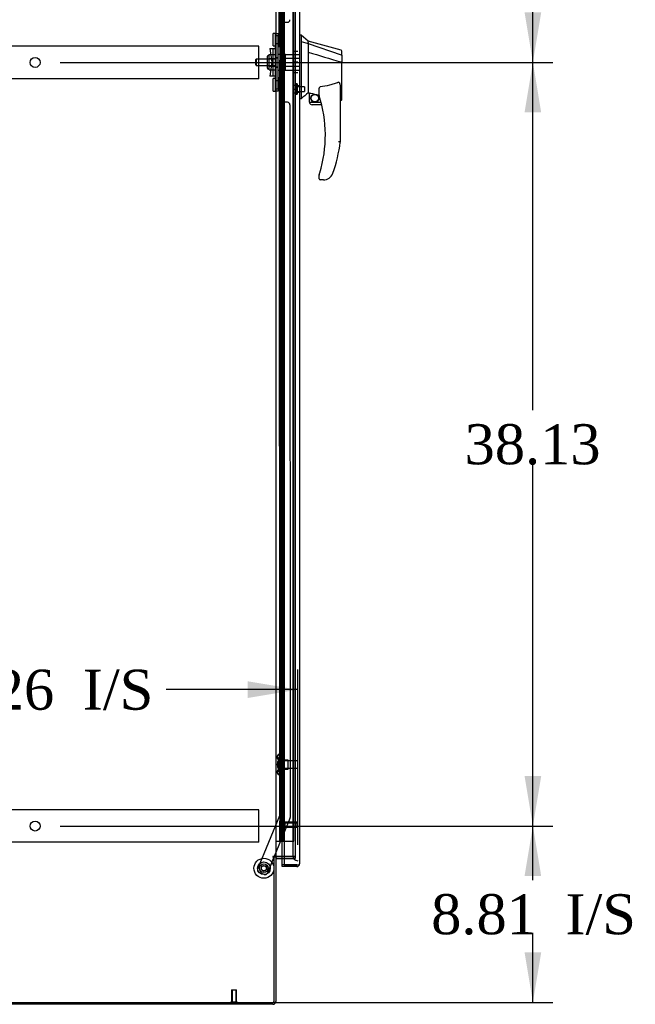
# Model space of a CAD drawing. Header units: inches. Extents: x 2 to 538, y -2 to 358.
# Tile 12 of 19: x 278 to 309, y 133 to 182. Entities that reach past the tile are written whole.
import ezdxf
from ezdxf.enums import TextEntityAlignment as Align
from ezdxf.lldxf.tags import DXFTag

# ---------------------------------------------------------------- set-up
doc = ezdxf.new("R2010")
doc.units = ezdxf.units.IN
doc.header["$MEASUREMENT"] = 0
for name, color, linetype in [('COM53964-2', 7, 'Continuous'), ('COM54746-78', 7, 'Continuous'), ('COM70220', 7, 'Continuous'), ('COM70838', 7, 'Continuous'), ('COM70839-6', 7, 'Continuous'), ('COM71197-4', 7, 'Continuous'), ('COM71198-3', 7, 'Continuous'), ('COM71199-6', 7, 'Continuous'), ('Default', 7, 'Continuous'), ('HAN13068', 7, 'Continuous'), ('HAN13068_NUT', 7, 'Continuous'), ('HAN13068_SCREW', 7, 'Continuous'), ('HAN_NUT', 7, 'Continuous'), ('NTS18147', 7, 'Continuous'), ('ROL87452', 7, 'Continuous'), ('RVT17786', 7, 'Continuous'), ('RVT19000', 7, 'Continuous'), ('SPC87322', 7, 'Continuous'), ('STD26122', 7, 'Continuous'), ('STD26258', 7, 'Continuous'), ('WAF25376', 7, 'Continuous'), ('WAM30038', 7, 'Continuous')]:
    doc.layers.add(name, color=color, linetype=linetype)
doc.styles.add('SEACAD_Times_New_Roman', font='times.ttf')
tags = doc.linetypes.add('HIDDEN2', pattern=[0.1875, 0.125, -0.0625]).pattern_tags.tags
tags[6:7] = [DXFTag(74, 4), DXFTag(75, 0), DXFTag(340, '0'), DXFTag(46, 0.0), DXFTag(50, 0.0), DXFTag(44, 0.0), DXFTag(45, 0.0)]
tags[4:5] = [DXFTag(74, 4), DXFTag(75, 0), DXFTag(340, '0'), DXFTag(46, 0.0), DXFTag(50, 0.0), DXFTag(44, 0.0), DXFTag(45, 0.0)]
doc.dimstyles.new('HAMMOND_(STH_-_540x360)', dxfattribs={"dimtxt": 2, "dimasz": 2.5, "dimexe": 1, "dimexo": 1, "dimgap": 0.5, "dimtad": 0, "dimtih": 1, "dimtoh": 1, "dimzin": 0, "dimdsep": 46, "dimtxsty": 'SEACAD_Times_New_Roman', "dimblk1": '_SE_FILLED', "dimblk2": '_SE_FILLED', "dimsah": 1, "dimcen": 1, "dimadec": 0, "dimazin": 0, "dimtfac": 0.8, "dimtofl": 0, "dimtmove": 0, "dimatfit": 3, "dimfxl": 1, "dimtolj": 1, "dimtzin": 0, "dimarcsym": 0})

# ---------------------------------------------------------------- blocks, each defined once
blk = doc.blocks.new('SE3')
at = {"layer": 'COM53964-2', "color": 7, "linetype": 'HIDDEN2'}
for p, q in [((289.706, 180.899), (267.331, 180.899)), ((289.706, 180.761), (289.706, 180.899)), ((289.706, 179.412), (289.706, 180.761)), ((289.706, 179.274), (267.331, 179.274)), ((289.706, 179.274), (289.706, 179.412)), ((289.706, 142.769), (267.331, 142.769)), ((289.706, 142.631), (289.706, 142.769)), ((289.706, 141.282), (289.706, 142.631)), ((289.706, 141.144), (267.331, 141.144)), ((289.706, 141.144), (289.706, 141.282))]:
    blk.add_line(p, q, dxfattribs=at)
for centre in [(278.519, 180.086), (278.519, 141.956)]:
    blk.add_circle(centre, 0.25, dxfattribs=at)
at = {"layer": 'COM54746-78', "color": 7, "linetype": 'HIDDEN2'}
for p, q in [((290.797, 219.194), (290.797, 141.194)), ((290.897, 141.194), (290.897, 219.194)), ((291.451, 141.194), (291.451, 219.194)), ((290.76, 182.194), (290.73, 182.194)), ((290.73, 182.194), (290.73, 181.194)), ((290.76, 181.194), (290.73, 181.194)), ((290.76, 180.194), (290.73, 180.194)), ((290.73, 180.194), (290.73, 179.194)), ((290.76, 179.194), (290.73, 179.194)), ((290.76, 178.194), (290.73, 178.194)), ((290.73, 178.194), (290.73, 177.194)), ((290.76, 177.194), (290.73, 177.194)), ((290.76, 176.194), (290.73, 176.194)), ((290.73, 176.194), (290.73, 175.194)), ((290.76, 175.194), (290.73, 175.194)), ((290.76, 174.194), (290.73, 174.194)), ((290.73, 174.194), (290.73, 173.194)), ((290.76, 173.194), (290.73, 173.194)), ((290.76, 172.194), (290.73, 172.194)), ((290.73, 172.194), (290.73, 171.194)), ((290.76, 171.194), (290.73, 171.194)), ((290.76, 170.194), (290.73, 170.194)), ((290.73, 170.194), (290.73, 169.194)), ((290.76, 169.194), (290.73, 169.194)), ((290.76, 168.194), (290.73, 168.194)), ((290.73, 168.194), (290.73, 167.194)), ((290.76, 167.194), (290.73, 167.194)), ((290.76, 166.194), (290.73, 166.194)), ((290.73, 166.194), (290.73, 165.194)), ((290.76, 165.194), (290.73, 165.194)), ((290.76, 164.194), (290.73, 164.194)), ((290.73, 164.194), (290.73, 163.194)), ((290.76, 163.194), (290.73, 163.194)), ((290.76, 162.194), (290.73, 162.194)), ((290.73, 162.194), (290.73, 161.194)), ((290.76, 161.194), (290.73, 161.194)), ((290.76, 160.194), (290.73, 160.194)), ((290.73, 160.194), (290.73, 159.194)), ((290.76, 159.194), (290.73, 159.194)), ((290.76, 158.194), (290.73, 158.194)), ((290.73, 158.194), (290.73, 157.194)), ((290.76, 157.194), (290.73, 157.194)), ((290.76, 156.194), (290.73, 156.194)), ((290.73, 156.194), (290.73, 155.194)), ((290.76, 155.194), (290.73, 155.194)), ((290.76, 154.194), (290.73, 154.194)), ((290.73, 154.194), (290.73, 153.194)), ((290.76, 153.194), (290.73, 153.194)), ((290.76, 152.194), (290.73, 152.194)), ((290.73, 152.194), (290.73, 151.194)), ((290.76, 151.194), (290.73, 151.194)), ((290.76, 150.194), (290.73, 150.194)), ((290.73, 150.194), (290.73, 149.194)), ((290.76, 149.194), (290.73, 149.194)), ((290.76, 148.194), (290.73, 148.194)), ((290.73, 148.194), (290.73, 147.194)), ((290.76, 147.194), (290.73, 147.194)), ((290.76, 146.194), (290.73, 146.194)), ((290.73, 146.194), (290.73, 145.194)), ((290.76, 145.194), (290.73, 145.194)), ((290.76, 144.194), (290.73, 144.194)), ((290.73, 144.194), (290.73, 143.194)), ((290.76, 143.194), (290.73, 143.194)), ((290.76, 142.194), (290.73, 142.194)), ((290.73, 142.194), (290.73, 141.194)), ((290.966, 141.194), (291.451, 141.194))]:
    blk.add_line(p, q, dxfattribs=at)
at = {"layer": 'COM54746-78', "color": 7, "linetype": 'Continuous'}
for p, q in [((290.76, 182.194), (290.76, 183.194)), ((290.964, 182.194), (290.964, 183.194)), ((290.964, 182.194), (290.76, 182.194)), ((290.964, 182.194), (290.76, 182.194)), ((290.76, 181.194), (290.76, 182.194)), ((290.964, 181.194), (290.964, 182.194)), ((290.964, 181.194), (290.76, 181.194)), ((290.964, 181.194), (290.76, 181.194)), ((290.76, 180.194), (290.76, 181.194)), ((290.964, 180.194), (290.964, 181.194)), ((290.964, 180.194), (290.76, 180.194)), ((290.964, 180.194), (290.76, 180.194)), ((290.76, 179.194), (290.76, 180.194)), ((290.964, 179.194), (290.964, 180.194)), ((290.964, 179.194), (290.76, 179.194)), ((290.964, 179.194), (290.76, 179.194)), ((290.76, 178.194), (290.76, 179.194)), ((290.964, 178.194), (290.964, 179.194)), ((290.964, 178.194), (290.76, 178.194)), ((290.964, 178.194), (290.76, 178.194)), ((290.76, 177.194), (290.76, 178.194)), ((290.964, 177.194), (290.964, 178.194)), ((290.964, 177.194), (290.76, 177.194)), ((290.964, 177.194), (290.76, 177.194)), ((290.76, 176.194), (290.76, 177.194)), ((290.964, 176.194), (290.964, 177.194)), ((290.964, 176.194), (290.76, 176.194)), ((290.964, 176.194), (290.76, 176.194)), ((290.76, 175.194), (290.76, 176.194)), ((290.964, 175.194), (290.964, 176.194)), ((290.964, 175.194), (290.76, 175.194)), ((290.964, 175.194), (290.76, 175.194)), ((290.76, 174.194), (290.76, 175.194)), ((290.964, 174.194), (290.964, 175.194)), ((290.964, 174.194), (290.76, 174.194)), ((290.964, 174.194), (290.76, 174.194)), ((290.76, 173.194), (290.76, 174.194)), ((290.964, 173.194), (290.964, 174.194)), ((290.964, 173.194), (290.76, 173.194)), ((290.964, 173.194), (290.76, 173.194)), ((290.76, 172.194), (290.76, 173.194)), ((290.964, 172.194), (290.964, 173.194)), ((290.964, 172.194), (290.76, 172.194)), ((290.964, 172.194), (290.76, 172.194)), ((290.76, 171.194), (290.76, 172.194)), ((290.964, 171.194), (290.964, 172.194)), ((290.964, 171.194), (290.76, 171.194)), ((290.964, 171.194), (290.76, 171.194)), ((290.76, 170.194), (290.76, 171.194)), ((290.964, 170.194), (290.964, 171.194)), ((290.964, 170.194), (290.76, 170.194)), ((290.964, 170.194), (290.76, 170.194)), ((290.76, 169.194), (290.76, 170.194)), ((290.964, 169.194), (290.964, 170.194)), ((290.964, 169.194), (290.76, 169.194)), ((290.964, 169.194), (290.76, 169.194)), ((290.76, 168.194), (290.76, 169.194)), ((290.964, 168.194), (290.964, 169.194)), ((290.964, 168.194), (290.76, 168.194)), ((290.964, 168.194), (290.76, 168.194)), ((290.76, 167.194), (290.76, 168.194)), ((290.964, 167.194), (290.964, 168.194)), ((290.964, 167.194), (290.76, 167.194)), ((290.964, 167.194), (290.76, 167.194)), ((290.76, 166.194), (290.76, 167.194)), ((290.964, 166.194), (290.964, 167.194)), ((290.964, 166.194), (290.76, 166.194)), ((290.964, 166.194), (290.76, 166.194)), ((290.76, 165.194), (290.76, 166.194)), ((290.964, 165.194), (290.964, 166.194)), ((290.964, 165.194), (290.76, 165.194)), ((290.964, 165.194), (290.76, 165.194)), ((290.76, 164.194), (290.76, 165.194)), ((290.964, 164.194), (290.964, 165.194)), ((290.964, 164.194), (290.76, 164.194)), ((290.964, 164.194), (290.76, 164.194)), ((290.76, 163.194), (290.76, 164.194)), ((290.964, 163.194), (290.964, 164.194)), ((290.964, 163.194), (290.76, 163.194)), ((290.964, 163.194), (290.76, 163.194)), ((290.76, 162.194), (290.76, 163.194)), ((290.964, 162.194), (290.964, 163.194)), ((290.964, 162.194), (290.76, 162.194)), ((290.964, 162.194), (290.76, 162.194)), ((290.76, 161.194), (290.76, 162.194)), ((290.964, 161.194), (290.964, 162.194)), ((290.964, 161.194), (290.76, 161.194)), ((290.964, 161.194), (290.76, 161.194)), ((290.76, 160.194), (290.76, 161.194)), ((290.964, 160.194), (290.964, 161.194)), ((290.964, 160.194), (290.76, 160.194)), ((290.964, 160.194), (290.76, 160.194)), ((290.76, 159.194), (290.76, 160.194)), ((290.964, 159.194), (290.964, 160.194)), ((290.964, 159.194), (290.76, 159.194)), ((290.964, 159.194), (290.76, 159.194)), ((290.76, 158.194), (290.76, 159.194)), ((290.964, 158.194), (290.964, 159.194)), ((290.964, 158.194), (290.76, 158.194)), ((290.964, 158.194), (290.76, 158.194)), ((290.76, 157.194), (290.76, 158.194)), ((290.964, 157.194), (290.964, 158.194)), ((290.964, 157.194), (290.76, 157.194)), ((290.964, 157.194), (290.76, 157.194)), ((290.76, 156.194), (290.76, 157.194)), ((290.964, 156.194), (290.964, 157.194)), ((290.964, 156.194), (290.76, 156.194)), ((290.964, 156.194), (290.76, 156.194)), ((290.76, 155.194), (290.76, 156.194)), ((290.964, 155.194), (290.964, 156.194)), ((290.964, 155.194), (290.76, 155.194)), ((290.964, 155.194), (290.76, 155.194)), ((290.76, 154.194), (290.76, 155.194)), ((290.964, 154.194), (290.964, 155.194)), ((290.964, 154.194), (290.76, 154.194)), ((290.964, 154.194), (290.76, 154.194)), ((290.76, 153.194), (290.76, 154.194)), ((290.964, 153.194), (290.964, 154.194)), ((290.964, 153.194), (290.76, 153.194)), ((290.964, 153.194), (290.76, 153.194)), ((290.76, 152.194), (290.76, 153.194)), ((290.964, 152.194), (290.964, 153.194)), ((290.964, 152.194), (290.76, 152.194)), ((290.964, 152.194), (290.76, 152.194)), ((290.76, 151.194), (290.76, 152.194)), ((290.964, 151.194), (290.964, 152.194)), ((290.964, 151.194), (290.76, 151.194)), ((290.964, 151.194), (290.76, 151.194)), ((290.76, 150.194), (290.76, 151.194)), ((290.964, 150.194), (290.964, 151.194)), ((290.964, 150.194), (290.76, 150.194)), ((290.964, 150.194), (290.76, 150.194)), ((290.76, 149.194), (290.76, 150.194)), ((290.964, 149.194), (290.964, 150.194)), ((290.964, 149.194), (290.76, 149.194)), ((290.964, 149.194), (290.76, 149.194)), ((290.76, 148.194), (290.76, 149.194)), ((290.964, 148.194), (290.964, 149.194)), ((290.964, 148.194), (290.76, 148.194)), ((290.964, 148.194), (290.76, 148.194)), ((290.76, 147.194), (290.76, 148.194)), ((290.964, 147.194), (290.964, 148.194)), ((290.964, 147.194), (290.76, 147.194)), ((290.964, 147.194), (290.76, 147.194)), ((290.76, 146.194), (290.76, 147.194)), ((290.964, 146.194), (290.964, 147.194)), ((290.964, 146.194), (290.76, 146.194)), ((290.964, 146.194), (290.76, 146.194)), ((290.76, 145.194), (290.76, 146.194)), ((290.964, 145.194), (290.964, 146.194)), ((290.964, 145.194), (290.76, 145.194)), ((290.964, 145.194), (290.76, 145.194)), ((290.76, 144.194), (290.76, 145.194)), ((290.964, 144.194), (290.964, 145.194)), ((290.964, 144.194), (290.76, 144.194)), ((290.964, 144.194), (290.76, 144.194)), ((290.76, 143.194), (290.76, 144.194)), ((290.964, 143.194), (290.964, 144.194)), ((290.964, 143.194), (290.76, 143.194)), ((290.964, 143.194), (290.76, 143.194)), ((290.76, 142.194), (290.76, 143.194)), ((290.964, 142.194), (290.964, 143.194)), ((290.964, 142.194), (290.76, 142.194)), ((290.76, 141.194), (290.76, 142.194)), ((290.964, 142.194), (290.76, 142.194)), ((290.964, 141.194), (290.964, 142.194)), ((290.549, 141.194), (290.76, 141.194)), ((290.76, 141.194), (290.964, 141.194)), ((290.964, 141.194), (290.966, 141.194))]:
    blk.add_line(p, q, dxfattribs=at)
at = {"layer": 'COM70220', "color": 7, "linetype": 'HIDDEN2'}
for p, q in [((291.391, 219.661), (291.391, 140.726)), ((291.391, 140.726), (291.391, 140.476))]:
    blk.add_line(p, q, dxfattribs=at)
blk.add_arc((291.641, 140.476), 0.25, 180, 270, dxfattribs=at)
at = {"layer": 'COM70838', "color": 7, "linetype": 'HIDDEN2'}
for p, q in [((290.534, 181.531), (290.659, 181.531)), ((290.534, 181.406), (290.534, 181.531)), ((290.659, 181.531), (290.659, 181.406)), ((290.534, 178.781), (290.534, 181.406)), ((290.659, 178.781), (290.659, 181.406)), ((290.247, 180.781), (290.417, 180.781)), ((290.247, 180.781), (290.347, 180.094)), ((290.417, 179.406), (290.417, 180.781)), ((290.417, 180.781), (290.52, 180.781)), ((290.347, 180.094), (290.247, 179.406)), ((290.417, 179.406), (290.247, 179.406)), ((290.531, 179.406), (290.417, 179.406)), ((290.534, 178.656), (290.534, 178.781)), ((290.659, 178.656), (290.534, 178.656)), ((290.659, 178.781), (290.659, 178.656))]:
    blk.add_line(p, q, dxfattribs=at)
for centre, start, end in [((290.417, 180.836), 331.9602, 0), ((290.417, 179.379), 0, 13.5446)]:
    blk.add_arc(centre, 0.117, start, end, dxfattribs=at)
at = {"layer": 'COM70839-6', "color": 7, "linetype": 'HIDDEN2'}
for p, q in [((290.721, 180.844), (290.734, 217.721)), ((290.791, 180.957), (290.791, 181.969)), ((290.916, 182.094), (291.127, 182.094)), ((290.721, 179.343), (290.734, 142.467)), ((290.791, 178.218), (290.791, 179.231)), ((291.127, 178.093), (290.916, 178.093)), ((291.252, 177.968), (291.265, 142.386)), ((290.734, 142.467), (289.634, 139.81)), ((291.256, 142.338), (290.466, 140.43)), ((290.453, 140.4), (290.125, 139.607)), ((289.962, 139.54), (289.702, 139.647))]:
    blk.add_line(p, q, dxfattribs=at)
at = {"layer": 'COM70839-6', "color": 7, "linetype": 'Continuous'}
blk.add_line((290.466, 140.43), (290.453, 140.4), dxfattribs=at)
at = {"layer": 'COM70839-6', "color": 7, "linetype": 'HIDDEN2'}
blk.add_circle((289.954, 139.847), 0.129, dxfattribs=at)
for centre, start, end in [((290.916, 181.969), 89.9788, 179.9788), ((291.127, 182.219), 269.9788, 359.9788), ((290.666, 180.957), 296.0827, 359.9788), ((290.666, 179.231), 0.0212, 63.9173), ((290.916, 178.218), 180.0212, 270.0212), ((291.127, 177.968), 0.0212, 90.0212), ((291.14, 142.386), 337.5092, 0.0212), ((289.75, 139.763), 157.5092, 247.5092), ((290.01, 139.655), 247.5092, 337.5092)]:
    blk.add_arc(centre, 0.125, start, end, dxfattribs=at)
at = {"layer": 'COM71197-4', "color": 7, "linetype": 'Continuous'}
for p, q in [((290.549, 219.74), (290.549, 140.43)), ((290.549, 140.43), (290.406, 140.43)), ((290.406, 140.4), (290.454, 140.4)), ((290.454, 140.4), (290.454, 133.15)), ((290.549, 140.43), (290.597, 140.43)), ((290.966, 140.43), (290.597, 140.43)), ((266.584, 133.15), (290.454, 133.15))]:
    blk.add_line(p, q, dxfattribs=at)
at = {"layer": 'COM71197-4', "color": 7, "linetype": 'HIDDEN2'}
for p, q in [((291.516, 219.74), (291.516, 140.43)), ((291.516, 140.43), (290.966, 140.43))]:
    blk.add_line(p, q, dxfattribs=at)
at = {"layer": 'COM71197-4', "color": 7, "linetype": 'Continuous'}
blk.add_arc((290.406, 140.415), 0.015, 90, 270, dxfattribs=at)
at = {"layer": 'COM71198-3', "color": 7, "linetype": 'Continuous'}
for p, q in [((290.549, 140.4), (290.454, 140.4)), ((290.549, 140.4), (290.549, 133.198)), ((290.597, 140.43), (290.966, 140.43)), ((290.597, 140.335), (290.966, 140.335)), ((290.406, 133.055), (266.632, 133.055))]:
    blk.add_line(p, q, dxfattribs=at)
at = {"layer": 'COM71198-3', "color": 7, "linetype": 'HIDDEN2'}
for p, q in [((290.966, 140.43), (291.516, 140.43)), ((290.966, 140.335), (291.516, 140.335)), ((291.516, 140.43), (291.516, 140.335))]:
    blk.add_line(p, q, dxfattribs=at)
at = {"layer": 'COM71198-3', "color": 7, "linetype": 'Continuous'}
for centre, radius, start, end in [((290.597, 140.287), 0.143, 90, 127.7949), ((290.597, 140.287), 0.048, 90, 180), ((290.406, 133.198), 0.143, 270, 0)]:
    blk.add_arc(centre, radius, start, end, dxfattribs=at)
at = {"layer": 'COM71198-3', "color": 7, "linetype": 'HIDDEN2'}
blk.add_arc((290.406, 133.198), 0.048, 270, 0, dxfattribs=at)
at = {"layer": 'COM71199-6', "color": 7, "linetype": 'Continuous'}
for p, q in [((290.966, 220.365), (290.966, 140.023)), ((291.736, 220.317), (291.736, 140.071)), ((290.861, 140.023), (290.861, 140.335)), ((290.861, 139.928), (290.861, 140.023)), ((291.593, 140.023), (290.861, 140.023)), ((290.966, 140.023), (290.861, 140.023)), ((291.593, 139.928), (290.861, 139.928)), ((290.966, 140.023), (291.593, 140.023)), ((291.593, 140.023), (291.593, 140.023)), ((291.593, 140.023), (291.655, 140.023)), ((291.593, 140.023), (291.706, 140.023)), ((291.655, 140.023), (291.706, 139.984)), ((291.736, 140.07), (291.736, 140.071)), ((291.736, 140.071), (291.736, 140.071)), ((291.736, 140.071), (291.736, 140.071))]:
    blk.add_line(p, q, dxfattribs=at)
at = {"layer": 'COM71199-6', "color": 7, "linetype": 'HIDDEN2'}
blk.add_line((290.861, 140.335), (290.861, 219.835), dxfattribs=at)
at = {"layer": 'COM71199-6', "color": 7, "linetype": 'Continuous'}
for start, end in [(270, 322.4964), (322.4964, 359.8439), (359.9238, 0)]:
    blk.add_arc((291.593, 140.071), 0.143, start, end, dxfattribs=at)
blk.add_open_spline([(291.706, 140.023), (291.716, 140.031), (291.723, 140.039), (291.731, 140.051), (291.733, 140.055), (291.735, 140.063), (291.736, 140.067), (291.736, 140.071)], degree=3, knots=[0, 0, 0, 0, 0.5, 0.5, 0.75, 0.75, 1, 1, 1, 1], dxfattribs=at)
at = {"layer": 'HAN13068', "color": 7, "linetype": 'Continuous'}
for p, q in [((291.819, 181.444), (291.736, 181.444)), ((291.816, 181.444), (291.816, 181.283)), ((292.171, 181.144), (291.816, 181.444)), ((291.816, 181.283), (291.816, 181.196)), ((291.816, 181.196), (291.816, 181.137)), ((291.816, 181.137), (292.171, 181.032)), ((291.816, 181.137), (291.816, 178.706)), ((292.171, 181.072), (292.171, 181.144)), ((293.819, 180.702), (292.171, 181.144)), ((292.171, 181.072), (292.171, 181.046)), ((292.171, 181.046), (292.171, 181.032)), ((292.171, 181.032), (292.171, 180.6)), ((292.171, 181.032), (293.809, 180.46)), ((292.171, 180.6), (292.171, 179.103)), ((293.851, 180.426), (293.851, 180.648)), ((293.795, 180.11), (293.797, 180.11)), ((293.851, 180.426), (293.851, 180.113)), ((293.851, 178.244), (293.851, 180.113)), ((292.171, 179.103), (292.171, 178.833)), ((291.816, 178.706), (291.816, 178.421)), ((292.171, 178.833), (292.171, 178.62)), ((292.171, 178.62), (292.171, 178.593)), ((292.171, 178.593), (292.171, 178.576)), ((292.171, 178.576), (292.171, 178.574)), ((292.171, 178.574), (292.236, 178.558)), ((292.236, 178.094), (292.236, 178.56)), ((292.711, 178.438), (292.711, 178.711)), ((293.771, 178.783), (293.771, 176.111)), ((291.816, 178.274), (291.736, 178.274)), ((291.816, 178.421), (291.816, 178.274)), ((292.236, 178.094), (292.809, 178.094)), ((293.771, 178.187), (293.777, 178.186)), ((292.841, 177.969), (292.361, 177.969)), ((292.711, 174.279), (292.711, 174.457)), ((292.926, 174.219), (292.771, 174.219)), ((293.209, 174.307), (293.208, 174.309))]:
    blk.add_line(p, q, dxfattribs=at)
at = {"layer": 'HAN13068', "color": 7, "linetype": 'HIDDEN2'}
for p, q in [((291.034, 180.293), (291.034, 180.489)), ((291.034, 180.489), (291.736, 180.489)), ((289.574, 180.254), (289.544, 180.224)), ((289.544, 179.964), (289.544, 180.224)), ((289.544, 179.964), (289.574, 179.934)), ((289.574, 180.254), (289.574, 179.934)), ((290.534, 180.254), (289.574, 180.254)), ((290.909, 180.254), (291.034, 180.254)), ((290.909, 180.094), (290.909, 180.254)), ((290.909, 179.934), (290.909, 180.094)), ((291.034, 179.894), (291.034, 180.293)), ((291.034, 180.293), (291.736, 180.293)), ((289.574, 179.934), (290.534, 179.934)), ((290.909, 179.934), (291.034, 179.934)), ((291.034, 179.698), (291.034, 179.894)), ((291.034, 179.894), (291.736, 179.894)), ((291.034, 179.698), (291.736, 179.698)), ((291.736, 178.918), (291.611, 178.918)), ((291.611, 178.593), (291.736, 178.593))]:
    blk.add_line(p, q, dxfattribs=at)
at = {"layer": 'HAN13068', "color": 7, "linetype": 'Continuous'}
for radius in [0.202, 0.188]:
    blk.add_circle((292.497, 178.298), radius, dxfattribs=at)
for centre, radius, start, end in [((293.791, 180.648), 0.06, 0, 73.9026), ((328.582, 135.127), 56.686, 129.9653, 130.4351), ((292.361, 178.094), 0.125, 180, 193.8865), ((292.361, 178.094), 0.125, 193.8865, 229.4642), ((292.361, 178.094), 0.125, 229.4642, 270), ((292.771, 178.438), 0.06, 180, 197.895), ((286.607, 176.447), 6.417, 342.9898, 17.895), ((286.431, 177.046), 7.4, 340.2854, 352.739), ((292.926, 174.719), 0.5, 304.5623, 340.2854), ((292.771, 174.457), 0.06, 162.105, 180), ((292.771, 174.279), 0.06, 180, 270), ((292.926, 174.719), 0.5, 270, 304.5623)]:
    blk.add_arc(centre, radius, start, end, dxfattribs=at)
blk.add_ellipse((293.791, 178.244), major_axis=(-0.06, 0), ratio=0.999979, start_param=1.333204, end_param=3.141717, dxfattribs=at)
for points in [[(292.171, 180.6), (292.712, 180.437), (293.254, 180.274), (293.795, 180.11)], [(292.266, 178.557), (292.414, 178.524), (292.562, 178.492), (292.711, 178.459)]]:
    blk.add_open_spline(points, degree=3, dxfattribs=at)
for points, knots in [([(293.809, 180.46), (293.821, 180.458), (293.832, 180.453), (293.847, 180.441), (293.851, 180.433), (293.851, 180.426)], [0, 0, 0, 0, 0.5, 0.5, 1, 1, 1, 1]), ([(293.797, 180.11), (293.804, 180.11), (293.811, 180.11), (293.825, 180.111), (293.83, 180.111), (293.838, 180.111), (293.84, 180.111), (293.844, 180.112), (293.845, 180.112), (293.848, 180.112), (293.849, 180.112), (293.85, 180.112), (293.851, 180.112), (293.851, 180.113)], [0, 0, 0, 0, 0.25, 0.25, 0.5, 0.5, 0.625, 0.625, 0.75, 0.75, 0.875, 0.875, 1, 1, 1, 1]), ([(293.681, 179.095), (293.608, 179.066), (293.534, 179.039), (293.385, 178.991), (293.309, 178.97), (293.08, 178.913), (292.926, 178.884), (292.771, 178.863)], [0, 0, 0, 0, 0.25, 0.25, 0.5, 0.5, 1, 1, 1, 1]), ([(293.681, 179.095), (293.683, 179.095), (293.684, 179.096), (293.688, 179.096), (293.69, 179.096), (293.696, 179.096), (293.699, 179.094), (293.705, 179.09), (293.708, 179.088), (293.713, 179.083), (293.715, 179.08), (293.722, 179.071), (293.725, 179.064), (293.731, 179.051), (293.734, 179.044), (293.741, 179.024), (293.745, 179.01), (293.752, 178.982), (293.755, 178.968), (293.762, 178.926), (293.765, 178.897), (293.77, 178.84), (293.771, 178.812), (293.771, 178.783)], [0, 0, 0, 0, 0.015625, 0.015625, 0.03125, 0.03125, 0.0625, 0.0625, 0.09375, 0.09375, 0.125, 0.125, 0.1875, 0.1875, 0.25, 0.25, 0.375, 0.375, 0.5, 0.5, 0.75, 0.75, 1, 1, 1, 1]), ([(292.236, 178.56), (292.236, 178.56), (292.237, 178.56), (292.24, 178.561), (292.242, 178.56), (292.25, 178.56), (292.258, 178.558), (292.266, 178.557)], [0, 0, 0, 0, 0.25, 0.25, 0.5, 0.5, 1, 1, 1, 1]), ([(292.711, 178.711), (292.711, 178.718), (292.711, 178.725), (292.712, 178.739), (292.713, 178.746), (292.716, 178.766), (292.718, 178.78), (292.726, 178.807), (292.731, 178.821), (292.742, 178.84), (292.746, 178.846), (292.754, 178.854), (292.757, 178.857), (292.763, 178.861), (292.767, 178.862), (292.771, 178.863)], [0, 0, 0, 0, 0.125, 0.125, 0.25, 0.25, 0.5, 0.5, 0.75, 0.75, 0.875, 0.875, 0.9375, 0.9375, 1, 1, 1, 1]), ([(293.771, 176.111), (293.771, 176.111), (293.77, 176.111), (293.768, 176.111), (293.766, 176.111), (293.762, 176.112), (293.759, 176.112), (293.752, 176.112), (293.749, 176.112), (293.736, 176.113), (293.726, 176.114), (293.71, 176.115), (293.704, 176.115), (293.693, 176.116), (293.687, 176.116), (293.681, 176.117)], [0, 0, 0, 0, 0.125, 0.125, 0.25, 0.25, 0.375, 0.375, 0.5, 0.5, 0.75, 0.75, 0.875, 0.875, 1, 1, 1, 1]), ([(292.714, 174.475), (292.714, 174.475), (292.714, 174.476), (292.715, 174.479), (292.715, 174.48), (292.717, 174.486), (292.718, 174.49), (292.722, 174.502), (292.725, 174.51), (292.733, 174.535), (292.738, 174.553), (292.743, 174.57)], [0, 0, 0, 0, 0.0625, 0.0625, 0.125, 0.125, 0.25, 0.25, 0.5, 0.5, 1, 1, 1, 1])]:
    blk.add_open_spline(points, degree=3, knots=knots, dxfattribs=at)
at = {"layer": 'HAN13068_NUT', "color": 7, "linetype": 'HIDDEN2'}
for p, q in [((290.209, 180.478), (290.534, 180.478)), ((290.209, 180.382), (290.209, 180.478)), ((290.129, 179.791), (290.129, 180.396)), ((290.209, 180.426), (290.159, 180.426)), ((290.209, 180.286), (290.209, 180.382)), ((290.209, 180.286), (290.534, 180.286)), ((290.209, 180.094), (290.209, 180.286)), ((290.209, 179.902), (290.209, 180.094)), ((290.159, 179.761), (290.209, 179.761)), ((290.209, 179.902), (290.534, 179.902)), ((290.209, 179.806), (290.209, 179.902)), ((290.209, 179.71), (290.209, 179.806)), ((290.209, 179.71), (290.534, 179.71))]:
    blk.add_line(p, q, dxfattribs=at)
for centre, start, end in [((290.159, 180.396), 90, 180), ((290.159, 179.791), 180, 270)]:
    blk.add_arc(centre, 0.03, start, end, dxfattribs=at)
at = {"layer": 'HAN13068_SCREW', "color": 7, "linetype": 'HIDDEN2'}
for p, q in [((291.541, 179.018), (291.541, 178.493)), ((291.611, 179.018), (291.541, 179.018)), ((291.611, 179.018), (291.611, 178.493)), ((291.404, 178.948), (291.541, 178.948)), ((291.404, 178.948), (291.404, 178.756)), ((291.404, 178.756), (291.541, 178.756)), ((291.404, 178.756), (291.404, 178.563)), ((291.404, 178.563), (291.541, 178.563)), ((291.541, 178.493), (291.611, 178.493)), ((291.986, 178.872), (291.611, 178.872)), ((291.611, 178.64), (291.986, 178.64)), ((291.986, 178.872), (291.986, 178.64))]:
    blk.add_line(p, q, dxfattribs=at)
at = {"layer": 'HAN_NUT', "color": 7, "linetype": 'HIDDEN2'}
for p, q in [((291.426, 180.624), (291.426, 180.094)), ((291.641, 180.624), (291.426, 180.624)), ((291.426, 180.094), (291.426, 179.564)), ((291.641, 180.094), (291.426, 180.094)), ((291.641, 179.564), (291.426, 179.564))]:
    blk.add_line(p, q, dxfattribs=at)
at = {"layer": 'NTS18147', "color": 7, "linetype": 'HIDDEN2'}
for p, q in [((290.608, 145.424), (290.608, 145.369)), ((290.67, 145.518), (290.67, 145.523)), ((290.733, 145.523), (290.67, 145.523)), ((290.67, 145.518), (290.733, 145.518)), ((290.67, 145.329), (290.67, 145.212)), ((290.733, 145.329), (290.67, 145.329)), ((290.67, 145.212), (290.733, 145.212)), ((290.733, 145.518), (290.733, 145.523)), ((290.733, 145.329), (290.733, 145.518)), ((290.733, 145.212), (290.733, 145.329)), ((291.171, 145.243), (290.733, 145.243)), ((290.733, 144.834), (290.733, 145.212)), ((291.171, 144.803), (291.171, 145.243)), ((290.608, 144.676), (290.608, 144.622)), ((290.67, 144.834), (290.67, 144.716)), ((290.733, 144.834), (290.67, 144.834)), ((290.67, 144.716), (290.733, 144.716)), ((290.733, 144.716), (290.733, 144.834)), ((290.733, 144.803), (291.171, 144.803)), ((290.733, 144.527), (290.733, 144.716)), ((290.67, 144.527), (290.67, 144.523)), ((290.733, 144.527), (290.67, 144.527)), ((290.67, 144.523), (290.733, 144.523)), ((290.733, 144.527), (290.733, 144.523))]:
    blk.add_line(p, q, dxfattribs=at)
blk.add_arc((290.927, 145.023), 0.318, 143.6338, 216.3662, dxfattribs=at)
for centre, start_param, end_param in [((290.927, 145.424), 2.506883, 3.776302), ((290.927, 145.369), 3.141593, 3.776302), ((290.927, 144.622), 2.506883, 3.776302), ((290.927, 144.676), 2.506883, 3.141593)]:
    blk.add_ellipse(centre, major_axis=(0.318, 0), ratio=0.5, start_param=start_param, end_param=end_param, dxfattribs=at)
at = {"layer": 'ROL87452', "color": 7, "linetype": 'HIDDEN2'}
blk.add_circle((289.954, 139.847), 0.5, dxfattribs=at)
at = {"layer": 'RVT17786', "color": 7, "linetype": 'HIDDEN2'}
for radius in [0.217, 0.125]:
    blk.add_circle((289.954, 139.847), radius, dxfattribs=at)
at = {"layer": 'RVT19000', "color": 7, "linetype": 'HIDDEN2'}
for p, q in [((290.421, 180.907), (290.421, 181.532)), ((290.534, 181.532), (290.421, 181.532)), ((290.534, 181.531), (290.534, 181.532)), ((290.659, 181.414), (290.534, 181.414)), ((290.534, 181.024), (290.659, 181.024)), ((290.871, 181.36), (290.659, 181.36)), ((290.659, 181.079), (290.871, 181.079)), ((290.871, 181.079), (290.871, 181.36)), ((290.421, 180.907), (290.534, 180.907)), ((290.421, 178.656), (290.421, 179.281)), ((290.534, 179.281), (290.421, 179.281)), ((290.659, 179.163), (290.534, 179.163)), ((290.871, 179.109), (290.659, 179.109)), ((290.871, 178.828), (290.871, 179.109)), ((290.421, 178.656), (290.534, 178.656)), ((290.534, 178.773), (290.659, 178.773)), ((290.534, 178.656), (290.534, 178.656)), ((290.659, 178.828), (290.871, 178.828))]:
    blk.add_line(p, q, dxfattribs=at)
at = {"layer": 'SPC87322', "color": 7, "linetype": 'HIDDEN2'}
for p, q in [((291.034, 180.486), (290.659, 180.486)), ((290.534, 180.331), (290.659, 180.331)), ((290.534, 180.321), (290.659, 180.321)), ((290.534, 179.866), (290.659, 179.866)), ((290.534, 179.856), (290.659, 179.856)), ((290.659, 179.701), (291.034, 179.701))]:
    blk.add_line(p, q, dxfattribs=at)
at = {"layer": 'STD26122', "color": 7, "linetype": 'HIDDEN2'}
for p, q in [((290.676, 145.208), (290.641, 145.173)), ((290.641, 144.873), (290.641, 145.173)), ((290.676, 145.208), (290.676, 144.838)), ((291.641, 145.208), (290.676, 145.208)), ((290.641, 144.873), (290.676, 144.838)), ((290.676, 144.838), (291.641, 144.838))]:
    blk.add_line(p, q, dxfattribs=at)
at = {"layer": 'STD26258', "color": 7, "linetype": 'HIDDEN2'}
for p, q in [((291.016, 141.898), (291.016, 142.148)), ((291.61, 142.148), (291.016, 142.148)), ((291.016, 142.117), (291.61, 142.117)), ((291.61, 141.867), (291.61, 142.179)), ((291.641, 142.179), (291.61, 142.179)), ((291.016, 141.928), (291.61, 141.928)), ((291.016, 141.898), (291.61, 141.898)), ((291.61, 141.867), (291.641, 141.867)), ((288.329, 133.775), (288.579, 133.775)), ((288.329, 133.775), (288.329, 133.181)), ((288.359, 133.775), (288.359, 133.181)), ((288.548, 133.775), (288.548, 133.181)), ((288.579, 133.181), (288.579, 133.775)), ((288.298, 133.181), (288.61, 133.181)), ((288.298, 133.181), (288.298, 133.15)), ((288.61, 133.15), (288.61, 133.181))]:
    blk.add_line(p, q, dxfattribs=at)
at = {"layer": 'WAF25376', "color": 7, "linetype": 'HIDDEN2'}
for radius in [0.315, 0.14]:
    blk.add_circle((289.954, 139.847), radius, dxfattribs=at)
at = {"layer": 'WAM30038', "color": 7, "linetype": 'HIDDEN2'}
for p, q in [((290.858, 145.398), (290.858, 144.648)), ((290.882, 145.398), (290.858, 145.398)), ((290.882, 145.398), (290.882, 144.648)), ((290.897, 145.205), (290.93, 145.184)), ((290.946, 145.197), (290.901, 145.225)), ((290.901, 145.2), (290.946, 145.172)), ((290.946, 145.04), (290.901, 145.04)), ((290.93, 145.184), (290.946, 145.197)), ((290.946, 145.251), (290.946, 145.197)), ((290.946, 145.172), (290.946, 145.04)), ((290.858, 144.648), (290.882, 144.648)), ((290.901, 145.005), (290.946, 145.005)), ((290.946, 144.874), (290.901, 144.845)), ((290.901, 144.821), (290.946, 144.849)), ((290.93, 144.862), (290.902, 144.844)), ((290.946, 144.849), (290.93, 144.862)), ((290.946, 145.005), (290.946, 144.874)), ((290.946, 144.849), (290.946, 144.795))]:
    blk.add_line(p, q, dxfattribs=at)
for centre, radius, start, end in [((291.47, 145.929), 0.854, 226.5547, 228.2901), ((290.9, 145.022), 0.0182, 87.1609, 177.9942), ((290.9, 145.023), 0.0181, 181.7718, 273.073), ((291.467, 144.12), 0.85, 131.7058, 133.4493)]:
    blk.add_arc(centre, radius, start, end, dxfattribs=at)
for points, knots in [([(290.882, 145.225), (290.882, 145.223), (290.883, 145.22), (290.886, 145.215), (290.887, 145.213), (290.893, 145.206), (290.897, 145.203), (290.901, 145.2)], [0, 0, 0, 0, 0.25, 0.25, 0.5, 0.5, 1, 1, 1, 1]), ([(290.901, 145.225), (290.899, 145.226), (290.897, 145.227), (290.893, 145.229), (290.891, 145.23), (290.889, 145.23), (290.888, 145.23), (290.888, 145.23)], [0, 0, 0, 0, 0.25, 0.25, 0.5, 0.5, 0.5626015, 0.5626015, 0.5626015, 0.5626015]), ([(290.901, 145.291), (290.903, 145.289), (290.906, 145.287), (290.908, 145.285), (290.921, 145.274), (290.933, 145.263), (290.946, 145.251)], [0, 0, 0, 0, 0.141448, 0.141448, 0.141448, 1, 1, 1, 1]), ([(290.901, 144.845), (290.899, 144.844), (290.897, 144.843), (290.893, 144.839), (290.891, 144.837), (290.887, 144.833), (290.886, 144.83), (290.883, 144.825), (290.882, 144.823), (290.882, 144.821)], [0, 0, 0, 0, 0.25, 0.25, 0.5, 0.5, 0.75, 0.75, 1, 1, 1, 1]), ([(290.888, 144.816), (290.888, 144.816), (290.889, 144.816), (290.893, 144.816), (290.897, 144.818), (290.901, 144.821)], [0.4389304, 0.4389304, 0.4389304, 0.4389304, 0.5, 0.5, 1, 1, 1, 1]), ([(290.946, 144.795), (290.933, 144.783), (290.921, 144.772), (290.908, 144.76), (290.906, 144.758), (290.903, 144.756), (290.901, 144.755)], [0, 0, 0, 0, 0.858552, 0.858552, 0.858552, 1, 1, 1, 1])]:
    blk.add_open_spline(points, degree=3, knots=knots, dxfattribs=at)
blk = doc.blocks.new('DMBLK4441')
at = {"layer": 'Default', "linetype": 'Continuous'}
for points in [[(303.811, 139.456), (303.395, 141.956), (302.978, 139.456)], [(303.811, 135.65), (302.978, 135.65), (303.395, 133.15)]]:
    blk.add_hatch(color=7, dxfattribs=at).paths.add_polyline_path(points)
at = {"layer": 'Default', "color": 7, "linetype": 'Continuous'}
for p, q in [((279.769, 141.956), (304.395, 141.956)), ((303.395, 139.253), (303.395, 141.956)), ((303.395, 133.15), (303.395, 136.553)), ((279.519, 133.15), (304.395, 133.15))]:
    blk.add_line(p, q, dxfattribs=at)
at = {"layer": 'Default', "color": 7, "linetype": 'Continuous', "style": 'SEACAD_Times_New_Roman'}
for s, p in [('I/S', (305.019, 138.553)), ('8.81', (298.311, 138.553))]:
    blk.add_text(s, height=2, dxfattribs=at).set_placement(p, align=Align.TOP_LEFT)
blk = doc.blocks.new('_SE_FILLED')
at = {"color": 0}
blk.add_line((0, 0), (-1, 0), dxfattribs=at)
blk.add_solid([(0, 0), (-1, -0.1665), (-1, 0.1665), (0, 0)], dxfattribs=at)
blk = doc.blocks.new('DMBLK4442')
at = {"layer": 'Default', "linetype": 'Continuous'}
for points in [[(303.811, 177.586), (303.395, 180.086), (302.978, 177.586)], [(303.811, 144.456), (302.978, 144.456), (303.395, 141.956)]]:
    blk.add_hatch(color=7, dxfattribs=at).paths.add_polyline_path(points)
at = {"layer": 'Default', "color": 7, "linetype": 'Continuous'}
for p, q in [((279.769, 180.086), (304.395, 180.086)), ((303.395, 162.721), (303.395, 180.086)), ((303.395, 141.956), (303.395, 160.021)), ((279.769, 141.956), (304.395, 141.956))]:
    blk.add_line(p, q, dxfattribs=at)
at = {"layer": 'Default', "color": 7, "linetype": 'Continuous', "style": 'SEACAD_Times_New_Roman'}
blk.add_text('38.13', height=2, dxfattribs=at).set_placement((299.982, 162.021), align=Align.TOP_LEFT)
blk = doc.blocks.new('DMBLK4443')
at = {"layer": 'Default', "linetype": 'Continuous'}
for points in [[(303.811, 215.716), (303.395, 218.216), (302.978, 215.716)], [(303.811, 182.586), (302.978, 182.586), (303.395, 180.086)]]:
    blk.add_hatch(color=7, dxfattribs=at).paths.add_polyline_path(points)
at = {"layer": 'Default', "color": 7, "linetype": 'Continuous'}
for p, q in [((290.706, 218.216), (304.395, 218.216)), ((303.395, 200.851), (303.395, 218.216)), ((303.395, 180.086), (303.395, 198.151)), ((279.769, 180.086), (304.395, 180.086))]:
    blk.add_line(p, q, dxfattribs=at)
at = {"layer": 'Default', "color": 7, "linetype": 'Continuous', "style": 'SEACAD_Times_New_Roman'}
blk.add_text('38.13', height=2, dxfattribs=at).set_placement((299.982, 200.151), align=Align.TOP_LEFT)
blk = doc.blocks.new('DMBLK4458')
at = {"layer": 'Default', "linetype": 'Continuous'}
for points in [[(267.888, 149.183), (265.388, 148.766), (267.888, 148.35)], [(289.149, 149.183), (289.149, 148.35), (291.649, 148.766)]]:
    blk.add_hatch(color=7, dxfattribs=at).paths.add_polyline_path(points)
at = {"layer": 'Default', "color": 7, "linetype": 'Continuous'}
for p, q in [((265.388, 141.023), (265.388, 149.766)), ((291.649, 141.023), (291.649, 149.766)), ((271.977, 148.766), (265.388, 148.766)), ((291.649, 148.766), (285.061, 148.766))]:
    blk.add_line(p, q, dxfattribs=at)
at = {"layer": 'Default', "color": 7, "linetype": 'Continuous', "style": 'SEACAD_Times_New_Roman'}
for s, p in [('26.26', (272.677, 149.766)), ('I/S', (280.901, 149.766))]:
    blk.add_text(s, height=2, dxfattribs=at).set_placement(p, align=Align.TOP_LEFT)

msp = doc.modelspace()

# ---------------------------------------------------------------- block references
at = {"layer": 'Default'}
msp.add_blockref('SE3', (0, 0), dxfattribs=at)

# ---------------------------------------------------------------- dimensions: what is measured, and where the dimension line sits
at = {"layer": 'Default', "color": 7, "linetype": 'Continuous'}
for base, p1, p2, text, picture, middle, dimtype in [((303.395, 218.216), (278.769, 180.086), (289.706, 218.216), '\\A1;<>', 'DMBLK4443', (303.395, 199.151), 160), ((303.395, 141.956), (278.769, 141.956), (278.769, 180.086), '\\A1;<>', 'DMBLK4442', (303.395, 161.021), 161), ((303.395, 141.956), (278.519, 133.15), (278.769, 141.956), '\\A1;<> I/S', 'DMBLK4441', (303.395, 137.553), 160)]:
    dim = msp.add_linear_dim(base=base, p1=p1, p2=p2, angle=90, text=text, dimstyle='HAMMOND_(STH_-_540x360)', dxfattribs=at)
    dim.commit()
    dim.dimension.update_dxf_attribs({"geometry": picture, "text_midpoint": middle, "dimtype": dimtype})
dim = msp.add_linear_dim(base=(265.388, 148.766), p1=(291.649, 140.023), p2=(265.388, 140.023), text='\\A1;<> I/S', dimstyle='HAMMOND_(STH_-_540x360)', dxfattribs=at)
dim.commit()
dim.dimension.update_dxf_attribs({"geometry": 'DMBLK4458', "text_midpoint": (278.519, 148.766), "dimtype": 160})

doc.saveas('drawing.dxf')
